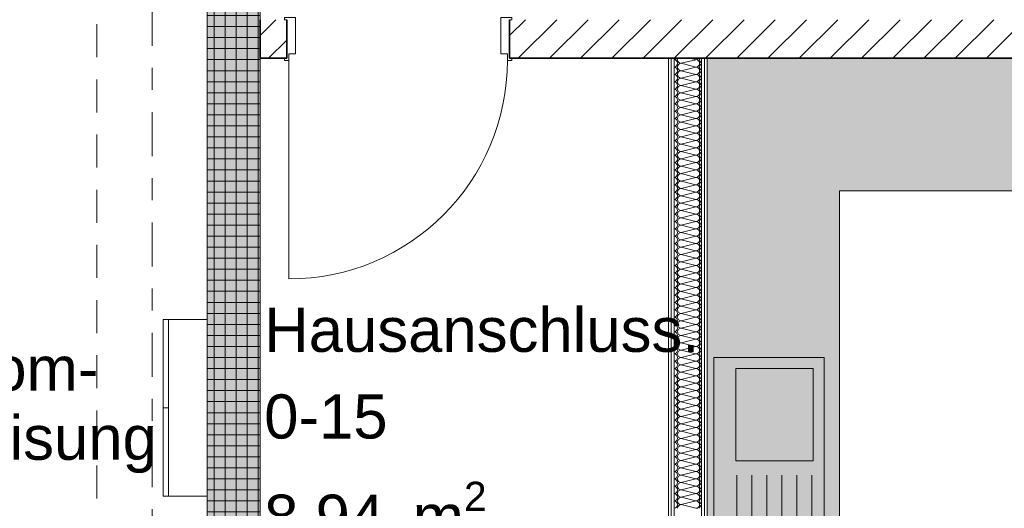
# Model space of a CAD drawing. Header units: metres. Extents: x -167 to 338, y -186 to 508.
# Tile 48 of 113: x 37.15 to 41.61, y 31.3 to 33.51. Entities that reach past the tile are written whole.
import ezdxf
from ezdxf.enums import TextEntityAlignment as Align

# ---------------------------------------------------------------- set-up
doc = ezdxf.new("R2010")
doc.units = ezdxf.units.M
doc.header["$MEASUREMENT"] = 0
doc.linetypes.add('Raster', pattern=[0.4, 0.2, -0.1, 0, -0.1])
doc.linetypes.add('Öffnungslinie Tür Fenster', pattern=[0.23, 0.15, -0.08])
for name, color, linetype in [('10 Wand außen', 7, 'Continuous'), ('10 Wand innen tragend', 7, 'Continuous'), ('20 Decke', 7, 'Continuous'), ('50 Küche', 7, 'Continuous'), ('50 Sanitäreinrichtung', 7, 'Continuous'), ('80 Raum', 7, 'Continuous'), ('90 Achsraster', 7, 'Continuous'), ('94 Genehmigungsplanung Bemaßung', 7, 'Continuous'), ('97 Brandschutz', 7, 'Continuous')]:
    doc.layers.add(name, color=color, linetype=linetype)
doc.styles.add('ERSTELLTER_STIL_1', font='arial.ttf')
doc.styles.add('ERSTELLTER_STIL_2', font='arial.ttf')
doc.dimstyles.new('ERSTELLTER_STIL__1', dxfattribs={"dimtxt": 0.25, "dimasz": 0.19, "dimexe": 0.18, "dimexo": 0.1, "dimgap": 0, "dimtad": 1, "dimtih": 1, "dimtoh": 1, "dimzin": 0, "dimdsep": 46, "dimtxsty": 'ERSTELLTER_STIL_1', "dimblk": 'ARROWHEAD_6', "dimblk1": 'ARROWHEAD_6', "dimblk2": 'ARROWHEAD_6', "dimcen": 0.09, "dimclrd": 7, "dimclre": 7, "dimclrt": 7, "dimazin": 0, "dimtfac": 1, "dimtdec": 4, "dimtmove": 0, "dimatfit": 3, "dimfxl": 1, "dimtolj": 1, "dimtzin": 0, "dimarcsym": 0})
pattern_1 = [(45, (27236.13209, 33357.27905), (-0.07071067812, 0.07071067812), [])]
pattern_2 = [(0, (27236.132094, 33357.27905), (0, 0.075), [0, -0.075])]

# ---------------------------------------------------------------- blocks, each defined once
blk = doc.blocks.new('Hausanschluss._0-15_4_1', base_point=(39.2708, 29.7181))
at = {"layer": '80 Raum', "color": 7, "lineweight": 18, "insert": (38.259, 31.4162), "char_height": 0.2, "attachment_point": 1, "style": 'ERSTELLTER_STIL_1'}
blk.add_mtext('\\A1;{\\pql;\\pt0,0.2;\\fArial|b0|i0|c0|p0;\\W1.000000;8,94\\fArial|b0|i0|c0|p0;\\W1.000000;\\A1{\\H.66x;\\S^  ;}\\fArial|b0|i0|c0|p0;\\W1.000000; m\\fArial|b0|i0|c0|p0;\\W1.000000;\\A1{\\H.66x;\\S2^  ;}}', dxfattribs=at)
at = {"layer": '80 Raum', "color": 7, "lineweight": 18, "style": 'ERSTELLTER_STIL_1'}
for tag, p in [('DUMMY_850', (40.1952, 32.2505)), ('ROOM_NAME', (38.259, 32.2047)), ('DUMMY_851', (38.808, 31.8576)), ('ROOM_NUMBER', (38.259, 31.8119)), ('DUMMY_852', (38.259, 31.4647))]:
    blk.add_attdef(tag, text='', height=0.2, dxfattribs=at).set_placement(p, align=Align.TOP_LEFT)
blk = doc.blocks.new('Zargentür 1-Fl 27_6')
at = {"layer": '10 Wand innen tragend', "color": 7, "linetype": 'Continuous', "lineweight": 18}
for p, q in [((0.495, 0.01), (0.495, 1)), ((-0.495, 0.01), (-0.515, 0.01)), ((-0.515, 0.01), (-0.515, 0)), ((-0.495, -0.02), (-0.495, 0.01)), ((0.495, -0.02), (0.495, 0.01)), ((0.495, 0.01), (0.515, 0.01)), ((0.515, 0.01), (0.515, 0)), ((-0.515, 0), (-0.505, 0)), ((-0.505, 0), (-0.505, -0.175)), ((-0.465, -0.02), (-0.495, -0.02)), ((-0.465, -0.185), (-0.465, -0.02)), ((0.465, -0.185), (0.465, -0.02)), ((0.465, -0.02), (0.495, -0.02)), ((0.515, 0), (0.505, 0)), ((0.505, 0), (0.505, -0.175)), ((-0.505, -0.175), (-0.515, -0.175)), ((-0.515, -0.175), (-0.515, -0.185)), ((0.505, -0.175), (0.515, -0.175)), ((0.515, -0.175), (0.515, -0.185)), ((-0.515, -0.185), (-0.465, -0.185)), ((0.515, -0.185), (0.465, -0.185))]:
    blk.add_line(p, q, dxfattribs=at)
at = {"layer": '10 Wand innen tragend', "color": 7, "linetype": 'Continuous', "lineweight": 13}
for p, q in [((-0.505, 0), (-0.505, -0.175)), ((-0.505, 0), (-0.505, -0.175)), ((0.505, 0), (0.505, -0.175)), ((0.505, 0), (0.505, -0.175))]:
    blk.add_line(p, q, dxfattribs=at)
blk.add_arc((0.495, 0.01), 0.99, 90, 180, dxfattribs=at)
blk = doc.blocks.new('*X133', base_point=(27236.1321, 33357.279))
at = {"layer": '10 Wand außen', "color": 8, "linetype": 'Continuous', "lineweight": 18}
for p, q in [((40.1488, 33.3124), (40.2154, 33.329)), ((40.1909, 33.3352), (40.2154, 33.329)), ((40.1488, 33.3124), (40.2154, 33.2957)), ((40.1488, 33.279), (40.2154, 33.2957)), ((40.1488, 33.279), (40.2154, 33.2624)), ((40.1488, 33.2457), (40.2154, 33.2624)), ((40.1488, 33.2457), (40.2154, 33.229)), ((40.1488, 33.2124), (40.2154, 33.229)), ((40.1488, 33.2124), (40.2154, 33.1957)), ((40.1488, 33.179), (40.2154, 33.1957)), ((40.1488, 33.179), (40.2154, 33.1624)), ((40.1488, 33.1457), (40.2154, 33.1624)), ((40.1488, 33.1457), (40.2154, 33.129)), ((40.1488, 33.1124), (40.2154, 33.129)), ((40.1488, 33.1124), (40.2154, 33.0957)), ((40.1488, 33.079), (40.2154, 33.0957)), ((40.1488, 33.079), (40.2154, 33.0624)), ((40.1488, 33.0457), (40.2154, 33.0624)), ((40.1488, 33.0457), (40.2154, 33.029)), ((40.1488, 33.0124), (40.2154, 33.029)), ((40.1488, 33.0124), (40.2154, 32.9957)), ((40.1488, 32.979), (40.2154, 32.9957)), ((40.1488, 32.979), (40.2154, 32.9624)), ((40.1488, 32.9457), (40.2154, 32.9624)), ((40.1488, 32.9457), (40.2154, 32.929)), ((40.1488, 32.9124), (40.2154, 32.929)), ((40.1488, 32.9124), (40.2154, 32.8957)), ((40.1488, 32.879), (40.2154, 32.8957)), ((40.1488, 32.879), (40.2154, 32.8624)), ((40.1488, 32.8457), (40.2154, 32.8624)), ((40.1488, 32.8457), (40.2154, 32.829)), ((40.1488, 32.8124), (40.2154, 32.829)), ((40.1488, 32.8124), (40.2154, 32.7957)), ((40.1488, 32.779), (40.2154, 32.7957)), ((40.1488, 32.779), (40.2154, 32.7624)), ((40.1488, 32.7457), (40.2154, 32.7624)), ((40.1488, 32.7457), (40.2154, 32.729)), ((40.1488, 32.7124), (40.2154, 32.729)), ((40.1488, 32.7124), (40.2154, 32.6957)), ((40.1488, 32.679), (40.2154, 32.6957)), ((40.1488, 32.679), (40.2154, 32.6624)), ((40.1488, 32.6457), (40.2154, 32.6624)), ((40.1488, 32.6457), (40.2154, 32.629)), ((40.1488, 32.6124), (40.2154, 32.629)), ((40.1488, 32.6124), (40.2154, 32.5957)), ((40.1488, 32.579), (40.2154, 32.5957)), ((40.1488, 32.579), (40.2154, 32.5624)), ((40.1488, 32.5457), (40.2154, 32.5624)), ((40.1488, 32.5457), (40.2154, 32.529)), ((40.1488, 32.5124), (40.2154, 32.529)), ((40.1488, 32.5124), (40.2154, 32.4957)), ((40.1488, 32.479), (40.2154, 32.4957)), ((40.1488, 32.479), (40.2154, 32.4624)), ((40.1488, 32.4457), (40.2154, 32.4624)), ((40.1488, 32.4457), (40.2154, 32.429)), ((40.1488, 32.4124), (40.2154, 32.429)), ((40.1488, 32.4124), (40.2154, 32.3957)), ((40.1488, 32.379), (40.2154, 32.3957)), ((40.1488, 32.379), (40.2154, 32.3624)), ((40.1488, 32.3457), (40.2154, 32.3624)), ((40.1488, 32.3457), (40.2154, 32.329)), ((40.1488, 32.3124), (40.2154, 32.329)), ((40.1488, 32.3124), (40.2154, 32.2957)), ((40.1488, 32.279), (40.2154, 32.2957)), ((40.1488, 32.279), (40.2154, 32.2624)), ((40.1488, 32.2457), (40.2154, 32.2624)), ((40.1488, 32.2457), (40.2154, 32.229)), ((40.1488, 32.2124), (40.2154, 32.229)), ((40.1488, 32.2124), (40.2154, 32.1957)), ((40.1488, 32.179), (40.2154, 32.1957)), ((40.1488, 32.179), (40.2154, 32.1624)), ((40.1488, 32.1457), (40.2154, 32.1624)), ((40.1488, 32.1457), (40.2154, 32.129)), ((40.1488, 32.1124), (40.2154, 32.129)), ((40.1488, 32.1124), (40.2154, 32.0957)), ((40.1488, 32.079), (40.2154, 32.0957)), ((40.1488, 32.079), (40.2154, 32.0624)), ((40.1488, 32.0457), (40.2154, 32.0624)), ((40.1488, 32.0457), (40.2154, 32.029)), ((40.1488, 32.0124), (40.2154, 32.029)), ((40.1488, 32.0124), (40.2154, 31.9957)), ((40.1488, 31.979), (40.2154, 31.9957)), ((40.1488, 31.979), (40.2154, 31.9624)), ((40.1488, 31.9457), (40.2154, 31.9624)), ((40.1488, 31.9457), (40.2154, 31.929)), ((40.1488, 31.9124), (40.2154, 31.929)), ((40.1488, 31.9124), (40.2154, 31.8957)), ((40.1488, 31.879), (40.2154, 31.8957)), ((40.1488, 31.879), (40.2154, 31.8624)), ((40.1488, 31.8457), (40.2154, 31.8624)), ((40.1488, 31.8457), (40.2154, 31.829)), ((40.1488, 31.8124), (40.2154, 31.829)), ((40.1488, 31.8124), (40.2154, 31.7957)), ((40.1488, 31.779), (40.2154, 31.7957)), ((40.1488, 31.779), (40.2154, 31.7624)), ((40.1488, 31.7457), (40.2154, 31.7624)), ((40.1488, 31.7457), (40.2154, 31.729)), ((40.1488, 31.7124), (40.2154, 31.729)), ((40.1488, 31.7124), (40.2154, 31.6957)), ((40.1488, 31.679), (40.2154, 31.6957)), ((40.1488, 31.679), (40.2154, 31.6624)), ((40.1488, 31.6457), (40.2154, 31.6624)), ((40.1488, 31.6457), (40.2154, 31.629)), ((40.1488, 31.6124), (40.2154, 31.629)), ((40.1488, 31.6124), (40.2154, 31.5957)), ((40.1488, 31.579), (40.2154, 31.5957)), ((40.1488, 31.579), (40.2154, 31.5624)), ((40.1488, 31.5457), (40.2154, 31.5624)), ((40.1488, 31.5457), (40.2154, 31.529)), ((40.1488, 31.5124), (40.2154, 31.529)), ((40.1488, 31.5124), (40.2154, 31.4957)), ((40.1488, 31.479), (40.2154, 31.4957)), ((40.1488, 31.479), (40.2154, 31.4624)), ((40.1488, 31.4457), (40.2154, 31.4624)), ((40.1488, 31.4457), (40.2154, 31.429)), ((40.1488, 31.4124), (40.2154, 31.429)), ((40.1488, 31.4124), (40.2154, 31.3957)), ((40.1488, 31.379), (40.2154, 31.3957)), ((40.1488, 31.379), (40.2154, 31.3624)), ((40.1488, 31.3457), (40.2154, 31.3624)), ((40.1488, 31.3457), (40.2154, 31.329)), ((40.1488, 31.3124), (40.2154, 31.329)), ((40.1488, 31.3124), (40.2154, 31.2957))]:
    blk.add_line(p, q, dxfattribs=at)
for centre, start, end in [((40.1154, 33.3457), 272.2679, 320.8098), ((40.1154, 33.3124), 0, 87.7321), ((40.1488, 33.329), 158.4014, 180), ((40.1488, 33.329), 180, 270), ((40.2154, 33.3457), 270, 320.8098), ((40.2154, 33.3124), 0, 90), ((40.2488, 33.329), 158.4014, 180), ((40.2488, 33.329), 180, 242.5853), ((40.1154, 33.3124), 272.2679, 0), ((40.1154, 33.279), 0, 87.7321), ((40.1488, 33.2957), 90, 180), ((40.1488, 33.2957), 180, 270), ((40.2154, 33.3124), 270, 0), ((40.2154, 33.279), 0, 90), ((40.2488, 33.2957), 117.4147, 180), ((40.2488, 33.2957), 180, 242.5853), ((40.1154, 33.279), 272.2679, 0), ((40.1154, 33.2457), 0, 87.7321), ((40.1154, 33.2457), 272.2679, 0), ((40.1488, 33.2624), 90, 180), ((40.1488, 33.2624), 180, 270), ((40.1488, 33.229), 90, 180), ((40.2154, 33.279), 270, 0), ((40.2154, 33.2457), 0, 90), ((40.2154, 33.2457), 270, 0), ((40.2488, 33.2624), 117.4147, 180), ((40.2488, 33.2624), 180, 242.5853), ((40.2488, 33.229), 117.4147, 180), ((40.1154, 33.2124), 0, 87.7321), ((40.1154, 33.2124), 272.2679, 0), ((40.1154, 33.179), 0, 87.7321), ((40.1488, 33.229), 180, 270), ((40.1488, 33.1957), 90, 180), ((40.1488, 33.1957), 180, 270), ((40.2154, 33.2124), 0, 90), ((40.2154, 33.2124), 270, 0), ((40.2154, 33.179), 0, 90), ((40.2488, 33.229), 180, 242.5853), ((40.2488, 33.1957), 117.4147, 180), ((40.2488, 33.1957), 180, 242.5853), ((40.1154, 33.179), 272.2679, 0), ((40.1154, 33.1457), 0, 87.7321), ((40.1488, 33.1624), 90, 180), ((40.1488, 33.1624), 180, 270), ((40.2154, 33.179), 270, 0), ((40.2154, 33.1457), 0, 90), ((40.2488, 33.1624), 117.4147, 180), ((40.2488, 33.1624), 180, 242.5853), ((40.1154, 33.1457), 272.2679, 0), ((40.1154, 33.1124), 0, 87.7321), ((40.1154, 33.1124), 272.2679, 0), ((40.1488, 33.129), 90, 180), ((40.1488, 33.129), 180, 270), ((40.1488, 33.0957), 90, 180), ((40.2154, 33.1457), 270, 0), ((40.2154, 33.1124), 0, 90), ((40.2154, 33.1124), 270, 0), ((40.2488, 33.129), 117.4147, 180), ((40.2488, 33.129), 180, 242.5853), ((40.2488, 33.0957), 117.4147, 180), ((40.1154, 33.079), 0, 87.7321), ((40.1154, 33.079), 272.2679, 0), ((40.1154, 33.0457), 0, 87.7321), ((40.1488, 33.0957), 180, 270), ((40.1488, 33.0624), 90, 180), ((40.1488, 33.0624), 180, 270), ((40.2154, 33.079), 0, 90), ((40.2154, 33.079), 270, 0), ((40.2154, 33.0457), 0, 90), ((40.2488, 33.0957), 180, 242.5853), ((40.2488, 33.0624), 117.4147, 180), ((40.2488, 33.0624), 180, 242.5853), ((40.1154, 33.0457), 272.2679, 0), ((40.1154, 33.0124), 0, 87.7321), ((40.1488, 33.029), 90, 180), ((40.1488, 33.029), 180, 270), ((40.2154, 33.0457), 270, 0), ((40.2154, 33.0124), 0, 90), ((40.2488, 33.029), 117.4147, 180), ((40.2488, 33.029), 180, 242.5853), ((40.1154, 33.0124), 272.2679, 0), ((40.1154, 32.979), 0, 87.7321), ((40.1154, 32.979), 272.2679, 0), ((40.1488, 32.9957), 90, 180), ((40.1488, 32.9957), 180, 270), ((40.1488, 32.9624), 90, 180), ((40.2154, 33.0124), 270, 0), ((40.2154, 32.979), 0, 90), ((40.2154, 32.979), 270, 0), ((40.2488, 32.9957), 117.4147, 180), ((40.2488, 32.9957), 180, 242.5853), ((40.2488, 32.9624), 117.4147, 180), ((40.1154, 32.9457), 0, 87.7321), ((40.1154, 32.9457), 272.2679, 0), ((40.1154, 32.9124), 0, 87.7321), ((40.1488, 32.9624), 180, 270), ((40.1488, 32.929), 90, 180), ((40.1488, 32.929), 180, 270), ((40.2154, 32.9457), 0, 90), ((40.2154, 32.9457), 270, 0), ((40.2154, 32.9124), 0, 90), ((40.2488, 32.9624), 180, 242.5853), ((40.2488, 32.929), 117.4147, 180), ((40.2488, 32.929), 180, 242.5853), ((40.1154, 32.9124), 272.2679, 0), ((40.1154, 32.879), 0, 87.7321), ((40.1488, 32.8957), 90, 180), ((40.1488, 32.8957), 180, 270), ((40.2154, 32.9124), 270, 0), ((40.2154, 32.879), 0, 90), ((40.2488, 32.8957), 117.4147, 180), ((40.2488, 32.8957), 180, 242.5853), ((40.1154, 32.879), 272.2679, 0), ((40.1154, 32.8457), 0, 87.7321), ((40.1154, 32.8457), 272.2679, 0), ((40.1488, 32.8624), 90, 180), ((40.1488, 32.8624), 180, 270), ((40.1488, 32.829), 90, 180), ((40.2154, 32.879), 270, 0), ((40.2154, 32.8457), 0, 90), ((40.2154, 32.8457), 270, 0), ((40.2488, 32.8624), 117.4147, 180), ((40.2488, 32.8624), 180, 242.5853), ((40.2488, 32.829), 117.4147, 180), ((40.1154, 32.8124), 0, 87.7321), ((40.1154, 32.8124), 272.2679, 0), ((40.1154, 32.779), 0, 87.7321), ((40.1488, 32.829), 180, 270), ((40.1488, 32.7957), 90, 180), ((40.1488, 32.7957), 180, 270), ((40.2154, 32.8124), 0, 90), ((40.2154, 32.8124), 270, 0), ((40.2154, 32.779), 0, 90), ((40.2488, 32.829), 180, 242.5853), ((40.2488, 32.7957), 117.4147, 180), ((40.2488, 32.7957), 180, 242.5853), ((40.1154, 32.779), 272.2679, 0), ((40.1154, 32.7457), 0, 87.7321), ((40.1488, 32.7624), 90, 180), ((40.1488, 32.7624), 180, 270), ((40.2154, 32.779), 270, 0), ((40.2154, 32.7457), 0, 90), ((40.2488, 32.7624), 117.4147, 180), ((40.2488, 32.7624), 180, 242.5853), ((40.1154, 32.7457), 272.2679, 0), ((40.1154, 32.7124), 0, 87.7321), ((40.1154, 32.7124), 272.2679, 0), ((40.1488, 32.729), 90, 180), ((40.1488, 32.729), 180, 270), ((40.1488, 32.6957), 90, 180), ((40.2154, 32.7457), 270, 0), ((40.2154, 32.7124), 0, 90), ((40.2154, 32.7124), 270, 0), ((40.2488, 32.729), 117.4147, 180), ((40.2488, 32.729), 180, 242.5853), ((40.2488, 32.6957), 117.4147, 180), ((40.1154, 32.679), 0, 87.7321), ((40.1154, 32.679), 272.2679, 0), ((40.1154, 32.6457), 0, 87.7321), ((40.1488, 32.6957), 180, 270), ((40.1488, 32.6624), 90, 180), ((40.1488, 32.6624), 180, 270), ((40.2154, 32.679), 0, 90), ((40.2154, 32.679), 270, 0), ((40.2154, 32.6457), 0, 90), ((40.2488, 32.6957), 180, 242.5853), ((40.2488, 32.6624), 117.4147, 180), ((40.2488, 32.6624), 180, 242.5853), ((40.1154, 32.6457), 272.2679, 0), ((40.1154, 32.6124), 0, 87.7321), ((40.1488, 32.629), 90, 180), ((40.1488, 32.629), 180, 270), ((40.2154, 32.6457), 270, 0), ((40.2154, 32.6124), 0, 90), ((40.2488, 32.629), 117.4147, 180), ((40.2488, 32.629), 180, 242.5853), ((40.1154, 32.6124), 272.2679, 0), ((40.1154, 32.579), 0, 87.7321), ((40.1154, 32.579), 272.2679, 0), ((40.1488, 32.5957), 90, 180), ((40.1488, 32.5957), 180, 270), ((40.1488, 32.5624), 90, 180), ((40.2154, 32.6124), 270, 0), ((40.2154, 32.579), 0, 90), ((40.2154, 32.579), 270, 0), ((40.2488, 32.5957), 117.4147, 180), ((40.2488, 32.5957), 180, 242.5853), ((40.2488, 32.5624), 117.4147, 180), ((40.1154, 32.5457), 0, 87.7321), ((40.1154, 32.5457), 272.2679, 0), ((40.1154, 32.5124), 0, 87.7321), ((40.1488, 32.5624), 180, 270), ((40.1488, 32.529), 90, 180), ((40.1488, 32.529), 180, 270), ((40.2154, 32.5457), 0, 90), ((40.2154, 32.5457), 270, 0), ((40.2154, 32.5124), 0, 90), ((40.2488, 32.5624), 180, 242.5853), ((40.2488, 32.529), 117.4147, 180), ((40.2488, 32.529), 180, 242.5853), ((40.1154, 32.5124), 272.2679, 0), ((40.1154, 32.479), 0, 87.7321), ((40.1488, 32.4957), 90, 180), ((40.1488, 32.4957), 180, 270), ((40.2154, 32.5124), 270, 0), ((40.2154, 32.479), 0, 90), ((40.2488, 32.4957), 117.4147, 180), ((40.2488, 32.4957), 180, 242.5853), ((40.1154, 32.479), 272.2679, 0), ((40.1154, 32.4457), 0, 87.7321), ((40.1154, 32.4457), 272.2679, 0), ((40.1488, 32.4624), 90, 180), ((40.1488, 32.4624), 180, 270), ((40.1488, 32.429), 90, 180), ((40.2154, 32.479), 270, 0), ((40.2154, 32.4457), 0, 90), ((40.2154, 32.4457), 270, 0), ((40.2488, 32.4624), 117.4147, 180), ((40.2488, 32.4624), 180, 242.5853), ((40.2488, 32.429), 117.4147, 180), ((40.1154, 32.4124), 0, 87.7321), ((40.1154, 32.4124), 272.2679, 0), ((40.1154, 32.379), 0, 87.7321), ((40.1488, 32.429), 180, 270), ((40.1488, 32.3957), 90, 180), ((40.1488, 32.3957), 180, 270), ((40.2154, 32.4124), 0, 90), ((40.2154, 32.4124), 270, 0), ((40.2154, 32.379), 0, 90), ((40.2488, 32.429), 180, 242.5853), ((40.2488, 32.3957), 117.4147, 180), ((40.2488, 32.3957), 180, 242.5853), ((40.1154, 32.379), 272.2679, 0), ((40.1154, 32.3457), 0, 87.7321), ((40.1488, 32.3624), 90, 180), ((40.1488, 32.3624), 180, 270), ((40.2154, 32.379), 270, 0), ((40.2154, 32.3457), 0, 90), ((40.2488, 32.3624), 117.4147, 180), ((40.2488, 32.3624), 180, 242.5853), ((40.1154, 32.3457), 272.2679, 0), ((40.1154, 32.3124), 0, 87.7321), ((40.1154, 32.3124), 272.2679, 0), ((40.1488, 32.329), 90, 180), ((40.1488, 32.329), 180, 270), ((40.1488, 32.2957), 90, 180), ((40.2154, 32.3457), 270, 0), ((40.2154, 32.3124), 0, 90), ((40.2154, 32.3124), 270, 0), ((40.2488, 32.329), 117.4147, 180), ((40.2488, 32.329), 180, 242.5853), ((40.2488, 32.2957), 117.4147, 180), ((40.1154, 32.279), 0, 87.7321), ((40.1154, 32.279), 272.2679, 0), ((40.1154, 32.2457), 0, 87.7321), ((40.1488, 32.2957), 180, 270), ((40.1488, 32.2624), 90, 180), ((40.1488, 32.2624), 180, 270), ((40.2154, 32.279), 0, 90), ((40.2154, 32.279), 270, 0), ((40.2154, 32.2457), 0, 90), ((40.2488, 32.2957), 180, 242.5853), ((40.2488, 32.2624), 117.4147, 180), ((40.2488, 32.2624), 180, 242.5853), ((40.1154, 32.2457), 272.2679, 0), ((40.1154, 32.2124), 0, 87.7321), ((40.1154, 32.2124), 272.2679, 0), ((40.1488, 32.229), 90, 180), ((40.1488, 32.229), 180, 270), ((40.1488, 32.1957), 90, 180), ((40.2154, 32.2457), 270, 0), ((40.2154, 32.2124), 0, 90), ((40.2154, 32.2124), 270, 0), ((40.2488, 32.229), 117.4147, 180), ((40.2488, 32.229), 180, 242.5853), ((40.1154, 32.179), 0, 87.7321), ((40.1154, 32.179), 272.2679, 0), ((40.1488, 32.1957), 180, 270), ((40.1488, 32.1624), 90, 180), ((40.2154, 32.179), 0, 90), ((40.2154, 32.179), 270, 0), ((40.2488, 32.1957), 117.4147, 180), ((40.2488, 32.1957), 180, 242.5853), ((40.2488, 32.1624), 117.4147, 180), ((40.1154, 32.1457), 0, 87.7321), ((40.1154, 32.1457), 272.2679, 0), ((40.1154, 32.1124), 0, 87.7321), ((40.1488, 32.1624), 180, 270), ((40.1488, 32.129), 90, 180), ((40.1488, 32.129), 180, 270), ((40.2154, 32.1457), 0, 90), ((40.2154, 32.1457), 270, 0), ((40.2154, 32.1124), 0, 90), ((40.2488, 32.1624), 180, 242.5853), ((40.2488, 32.129), 117.4147, 180), ((40.2488, 32.129), 180, 242.5853), ((40.1154, 32.1124), 272.2679, 0), ((40.1154, 32.079), 0, 87.7321), ((40.1154, 32.079), 272.2679, 0), ((40.1488, 32.0957), 90, 180), ((40.1488, 32.0957), 180, 270), ((40.1488, 32.0624), 90, 180), ((40.2154, 32.1124), 270, 0), ((40.2154, 32.079), 0, 90), ((40.2154, 32.079), 270, 0), ((40.2488, 32.0957), 117.4147, 180), ((40.2488, 32.0957), 180, 242.5853), ((40.1154, 32.0457), 0, 87.7321), ((40.1154, 32.0457), 272.2679, 0), ((40.1488, 32.0624), 180, 270), ((40.1488, 32.029), 90, 180), ((40.2154, 32.0457), 0, 90), ((40.2154, 32.0457), 270, 0), ((40.2488, 32.0624), 117.4147, 180), ((40.2488, 32.0624), 180, 242.5853), ((40.2488, 32.029), 117.4147, 180), ((40.1154, 32.0124), 0, 87.7321), ((40.1154, 32.0124), 272.2679, 0), ((40.1154, 31.979), 0, 87.7321), ((40.1488, 32.029), 180, 270), ((40.1488, 31.9957), 90, 180), ((40.1488, 31.9957), 180, 270), ((40.2154, 32.0124), 0, 90), ((40.2154, 32.0124), 270, 0), ((40.2154, 31.979), 0, 90), ((40.2488, 32.029), 180, 242.5853), ((40.2488, 31.9957), 117.4147, 180), ((40.2488, 31.9957), 180, 242.5853), ((40.1154, 31.979), 272.2679, 0), ((40.1154, 31.9457), 0, 87.7321), ((40.1154, 31.9457), 272.2679, 0), ((40.1488, 31.9624), 90, 180), ((40.1488, 31.9624), 180, 270), ((40.1488, 31.929), 90, 180), ((40.2154, 31.979), 270, 0), ((40.2154, 31.9457), 0, 90), ((40.2154, 31.9457), 270, 0), ((40.2488, 31.9624), 117.4147, 180), ((40.2488, 31.9624), 180, 242.5853), ((40.1154, 31.9124), 0, 87.7321), ((40.1154, 31.9124), 272.2679, 0), ((40.1488, 31.929), 180, 270), ((40.1488, 31.8957), 90, 180), ((40.2154, 31.9124), 0, 90), ((40.2154, 31.9124), 270, 0), ((40.2488, 31.929), 117.4147, 180), ((40.2488, 31.929), 180, 242.5853), ((40.2488, 31.8957), 117.4147, 180), ((40.1154, 31.879), 0, 87.7321), ((40.1154, 31.879), 272.2679, 0), ((40.1154, 31.8457), 0, 87.7321), ((40.1488, 31.8957), 180, 270), ((40.1488, 31.8624), 90, 180), ((40.1488, 31.8624), 180, 270), ((40.2154, 31.879), 0, 90), ((40.2154, 31.879), 270, 0), ((40.2154, 31.8457), 0, 90), ((40.2488, 31.8957), 180, 242.5853), ((40.2488, 31.8624), 117.4147, 180), ((40.2488, 31.8624), 180, 242.5853), ((40.1154, 31.8457), 272.2679, 0), ((40.1154, 31.8124), 0, 87.7321), ((40.1154, 31.8124), 272.2679, 0), ((40.1488, 31.829), 90, 180), ((40.1488, 31.829), 180, 270), ((40.1488, 31.7957), 90, 180), ((40.2154, 31.8457), 270, 0), ((40.2154, 31.8124), 0, 90), ((40.2154, 31.8124), 270, 0), ((40.2488, 31.829), 117.4147, 180), ((40.2488, 31.829), 180, 242.5853), ((40.2488, 31.7957), 117.4147, 180), ((40.1154, 31.779), 0, 87.7321), ((40.1154, 31.779), 272.2679, 0), ((40.1488, 31.7957), 180, 270), ((40.1488, 31.7624), 90, 180), ((40.2154, 31.779), 0, 90), ((40.2154, 31.779), 270, 0), ((40.2488, 31.7957), 180, 242.5853), ((40.2488, 31.7624), 117.4147, 180), ((40.1154, 31.7457), 0, 87.7321), ((40.1154, 31.7457), 272.2679, 0), ((40.1154, 31.7124), 0, 87.7321), ((40.1488, 31.7624), 180, 270), ((40.1488, 31.729), 90, 180), ((40.1488, 31.729), 180, 270), ((40.2154, 31.7457), 0, 90), ((40.2154, 31.7457), 270, 0), ((40.2154, 31.7124), 0, 90), ((40.2488, 31.7624), 180, 242.5853), ((40.2488, 31.729), 117.4147, 180), ((40.2488, 31.729), 180, 242.5853), ((40.1154, 31.7124), 272.2679, 0), ((40.1154, 31.679), 0, 87.7321), ((40.1154, 31.679), 272.2679, 0), ((40.1488, 31.6957), 90, 180), ((40.1488, 31.6957), 180, 270), ((40.1488, 31.6624), 90, 180), ((40.2154, 31.7124), 270, 0), ((40.2154, 31.679), 0, 90), ((40.2154, 31.679), 270, 0), ((40.2488, 31.6957), 117.4147, 180), ((40.2488, 31.6957), 180, 242.5853), ((40.2488, 31.6624), 117.4147, 180), ((40.1154, 31.6457), 0, 87.7321), ((40.1154, 31.6457), 272.2679, 0), ((40.1488, 31.6624), 180, 270), ((40.1488, 31.629), 90, 180), ((40.2154, 31.6457), 0, 90), ((40.2154, 31.6457), 270, 0), ((40.2488, 31.6624), 180, 242.5853), ((40.2488, 31.629), 117.4147, 180), ((40.1154, 31.6124), 0, 87.7321), ((40.1154, 31.6124), 272.2679, 0), ((40.1154, 31.579), 0, 87.7321), ((40.1488, 31.629), 180, 270), ((40.1488, 31.5957), 90, 180), ((40.1488, 31.5957), 180, 270), ((40.2154, 31.6124), 0, 90), ((40.2154, 31.6124), 270, 0), ((40.2154, 31.579), 0, 90), ((40.2488, 31.629), 180, 242.5853), ((40.2488, 31.5957), 117.4147, 180), ((40.2488, 31.5957), 180, 242.5853), ((40.1154, 31.579), 272.2679, 0), ((40.1154, 31.5457), 0, 87.7321), ((40.1154, 31.5457), 272.2679, 0), ((40.1488, 31.5624), 90, 180), ((40.1488, 31.5624), 180, 270), ((40.1488, 31.529), 90, 180), ((40.2154, 31.579), 270, 0), ((40.2154, 31.5457), 0, 90), ((40.2154, 31.5457), 270, 0), ((40.2488, 31.5624), 117.4147, 180), ((40.2488, 31.5624), 180, 242.5853), ((40.2488, 31.529), 117.4147, 180), ((40.1154, 31.5124), 0, 87.7321), ((40.1154, 31.5124), 272.2679, 0), ((40.1488, 31.529), 180, 270), ((40.1488, 31.4957), 90, 180), ((40.2154, 31.5124), 0, 90), ((40.2154, 31.5124), 270, 0), ((40.2488, 31.529), 180, 242.5853), ((40.2488, 31.4957), 117.4147, 180), ((40.1154, 31.479), 0, 87.7321), ((40.1154, 31.479), 272.2679, 0), ((40.1154, 31.4457), 0, 87.7321), ((40.1488, 31.4957), 180, 270), ((40.1488, 31.4624), 90, 180), ((40.1488, 31.4624), 180, 270), ((40.2154, 31.479), 0, 90), ((40.2154, 31.479), 270, 0), ((40.2154, 31.4457), 0, 90), ((40.2488, 31.4957), 180, 242.5853), ((40.2488, 31.4624), 117.4147, 180), ((40.2488, 31.4624), 180, 242.5853), ((40.1154, 31.4457), 272.2679, 0), ((40.1154, 31.4124), 0, 87.7321), ((40.1154, 31.4124), 272.2679, 0), ((40.1488, 31.429), 90, 180), ((40.1488, 31.429), 180, 270), ((40.1488, 31.3957), 90, 180), ((40.2154, 31.4457), 270, 0), ((40.2154, 31.4124), 0, 90), ((40.2154, 31.4124), 270, 0), ((40.2488, 31.429), 117.4147, 180), ((40.2488, 31.429), 180, 242.5853), ((40.2488, 31.3957), 117.4147, 180), ((40.1154, 31.379), 0, 87.7321), ((40.1154, 31.379), 272.2679, 0), ((40.1488, 31.3957), 180, 270), ((40.1488, 31.3624), 90, 180), ((40.2154, 31.379), 0, 90), ((40.2154, 31.379), 270, 0), ((40.2488, 31.3957), 180, 242.5853), ((40.2488, 31.3624), 117.4147, 180), ((40.1154, 31.3457), 0, 87.7321), ((40.1154, 31.3457), 272.2679, 0), ((40.1154, 31.3124), 0, 87.7321), ((40.1488, 31.3624), 180, 270), ((40.1488, 31.329), 90, 180), ((40.1488, 31.329), 180, 270), ((40.2154, 31.3457), 0, 90), ((40.2154, 31.3457), 270, 0), ((40.2154, 31.3124), 0, 90), ((40.2488, 31.3624), 180, 242.5853), ((40.2488, 31.329), 117.4147, 180), ((40.2488, 31.329), 180, 242.5853), ((40.1154, 31.3124), 272.2679, 0), ((40.1488, 31.2957), 90, 180), ((40.2154, 31.3124), 270, 0), ((40.2488, 31.2957), 117.4147, 180)]:
    blk.add_arc(centre, 0.0167, start, end, dxfattribs=at)
blk = doc.blocks.new('Standard-Rastermarker_137')
at = {"layer": '90 Achsraster', "color": 14, "linetype": 'Raster', "lineweight": 18, "true_color": 0xa80000}
blk.add_line((1, 0), (24.7309, 0), dxfattribs=at)
at = {"layer": '90 Achsraster', "color": 14, "lineweight": 18, "true_color": 0xa80000, "style": 'ERSTELLTER_STIL_2'}
for tag, p in [('AC_MarkerText_1_0', (-0.5686, -0.0686)), ('AC_MarkerText_1_1', (25.8623, -0.0686))]:
    blk.add_attdef(tag, text='', height=0.3, rotation=90, dxfattribs=at).set_placement(p, align=Align.TOP_CENTER)
blk = doc.blocks.new('Konzeptküche 27')
at = {"layer": '50 Küche', "linetype": 'Continuous', "lineweight": 0, "true_color": 0xffffff}
for points in [[(0.6114, 0), (5.4469, 0), (5.4469, 3.7634), (4.8469, 3.7634), (4.8469, 0.6), (0.6114, 0.6)], [(4.8469, 3.7634), (4.8469, 3.1479), (5.4469, 3.1479), (5.4469, 3.7634)], [(4.8469, 3.1504), (4.8469, 2.5349), (5.4469, 2.5349), (5.4469, 3.1504)], [(4.8469, 2.5343), (4.8469, 1.9188), (5.4469, 1.9188), (5.4469, 2.5343)], [(2.0673, 0.6), (1.4673, 0.6), (1.4673, 0), (2.0673, 0)], [(2.0673, 0.55), (1.4673, 0.55), (1.4673, 0.05), (2.0673, 0.05)], [(4.0908, 0.53), (3.1248, 0.53), (3.1248, 0.03), (4.0908, 0.03)]]:
    blk.add_hatch(color=7, dxfattribs=at).paths.add_polyline_path(points)
at = {"layer": '50 Küche', "color": 7, "linetype": 'Continuous', "lineweight": 13}
for p, q in [((5.0762, 3.5264), (5.2176, 3.385)), ((5.0762, 3.385), (5.2176, 3.5264)), ((5.1469, 3.5557), (5.1469, 3.3557)), ((5.0469, 3.4557), (5.2469, 3.4557)), ((5.0762, 2.9133), (5.2176, 2.7719)), ((5.0762, 2.7719), (5.2176, 2.9133)), ((5.1469, 2.9426), (5.1469, 2.7426)), ((5.0469, 2.8426), (5.2469, 2.8426)), ((5.1469, 2.3266), (5.1469, 2.1266)), ((5.0762, 2.2973), (5.2176, 2.1559)), ((5.0762, 2.1559), (5.2176, 2.2973)), ((5.0469, 2.2266), (5.2469, 2.2266)), ((2.0673, 0.48), (1.4673, 0.48)), ((3.5578, 0.475), (3.1748, 0.475)), ((4.0408, 0.48), (3.6228, 0.48)), ((3.6228, 0.48), (3.6228, 0.13)), ((4.0408, 0.13), (4.0408, 0.48)), ((3.5578, 0.407), (3.1748, 0.407)), ((3.5578, 0.339), (3.1748, 0.339)), ((3.5578, 0.271), (3.1748, 0.271)), ((3.5578, 0.203), (3.1748, 0.203)), ((3.5578, 0.135), (3.1748, 0.135)), ((3.6228, 0.13), (4.0408, 0.13))]:
    blk.add_line(p, q, dxfattribs=at)
at = {"layer": '50 Küche', "color": 7, "linetype": 'Continuous', "lineweight": 13, "flags": 128}
for points in [[(0.6114, 0), (5.4469, 0), (5.4469, 3.7634), (4.8469, 3.7634), (4.8469, 0.6), (0.6114, 0.6)], [(4.8469, 3.7634), (4.8469, 3.1479), (5.4469, 3.1479), (5.4469, 3.7634)], [(4.8469, 3.1504), (4.8469, 2.5349), (5.4469, 2.5349), (5.4469, 3.1504)], [(4.8469, 2.5343), (4.8469, 1.9188), (5.4469, 1.9188), (5.4469, 2.5343)], [(2.0673, 0.6), (1.4673, 0.6), (1.4673, 0), (2.0673, 0)], [(2.0673, 0.55), (1.4673, 0.55), (1.4673, 0.05), (2.0673, 0.05)], [(4.0908, 0.53), (3.1248, 0.53), (3.1248, 0.03), (4.0908, 0.03)]]:
    blk.add_lwpolyline(points, close=True, dxfattribs=at)
at = {"layer": '50 Küche', "color": 7, "linetype": 'Continuous', "lineweight": 13}
for centre, radius in [((1.8981, 0.4), 0.105), ((1.5963, 0.415), 0.0725), ((1.6173, 0.182), 0.09), ((1.7673, 0.24), 0.05), ((1.9323, 0.1625), 0.0725)]:
    blk.add_circle(centre, radius, dxfattribs=at)
blk = doc.blocks.new('Büroschrank 27_3')
at = {"layer": '50 Sanitäreinrichtung', "color": 7, "linetype": 'Continuous', "lineweight": 13}
for p, q in [((0, 0.025), (0.8, 0.025)), ((0, 0), (0, 0.025)), ((0.4, 0), (0.4, 0.025))]:
    blk.add_line(p, q, dxfattribs=at)
at = {"layer": '50 Sanitäreinrichtung', "color": 7, "linetype": 'Continuous', "lineweight": 13, "flags": 128}
blk.add_lwpolyline([(0, 0), (0.8, 0), (0.8, 0.2), (0, 0.2)], close=True, dxfattribs=at)
blk = doc.blocks.new('*D500', base_point=(27236.1321, 33357.279))
at = {"layer": '94 Genehmigungsplanung Bemaßung', "color": 7, "linetype": 'Continuous', "lineweight": 13}
for p, q in [((17.6611, 26.1165), (17.6611, 26.4915)), ((38.0011, 26.1165), (38.0011, 26.4915)), ((17.7611, 26.404), (17.5611, 26.204)), ((38.1011, 26.404), (37.9011, 26.204)), ((17.6611, 26.304), (38.0011, 26.304))]:
    blk.add_line(p, q, dxfattribs=at)
at = {"layer": '94 Genehmigungsplanung Bemaßung', "color": 7, "lineweight": 13, "char_height": 0.25, "attachment_point": 7, "style": 'ERSTELLTER_STIL_1'}
for s, insert in [('\\A1;{\\pql;\\fArial|b0|i0|c0|p0;\\W1.000000;20,34}', (27.2114, 26.354)), ('\\A1;{\\pql;\\fArial|b0|i0|c0|p0;\\W1.000000;24}', (37.5197, 26.354))]:
    blk.add_mtext(s, dxfattribs=dict(at, insert=insert))
blk = doc.blocks.new('ARROWHEAD_6')
at = {"color": 0, "linetype": 'Continuous', "lineweight": 0}
for p, q in [((-0.5, -0.5), (0.5, 0.5)), ((0, 0), (-1, 0))]:
    blk.add_line(p, q, dxfattribs=at)
blk = doc.blocks.new('*D501', base_point=(27236.1321, 33357.279))
at = {"layer": '94 Genehmigungsplanung Bemaßung', "color": 7, "linetype": 'Continuous', "lineweight": 13}
for p, q in [((38.0011, 26.1165), (38.0011, 26.4915)), ((38.2411, 26.1165), (38.2411, 26.4915)), ((38.1011, 26.404), (37.9011, 26.204)), ((38.3411, 26.404), (38.1411, 26.204)), ((38.0011, 26.304), (38.2411, 26.304))]:
    blk.add_line(p, q, dxfattribs=at)
blk = doc.blocks.new('*D502', base_point=(27236.1321, 33357.279))
at = {"layer": '94 Genehmigungsplanung Bemaßung', "color": 7, "linetype": 'Continuous', "lineweight": 13}
for p, q in [((38.2411, 26.1165), (38.2411, 26.4915)), ((40.0911, 26.1165), (40.0911, 26.4915)), ((38.3411, 26.404), (38.1411, 26.204)), ((40.1911, 26.404), (39.9911, 26.204)), ((38.2411, 26.304), (40.0911, 26.304))]:
    blk.add_line(p, q, dxfattribs=at)
at = {"layer": '94 Genehmigungsplanung Bemaßung', "color": 7, "lineweight": 13, "char_height": 0.25, "attachment_point": 7, "style": 'ERSTELLTER_STIL_1'}
for s, insert in [('\\A1;{\\pql;\\fArial|b0|i0|c0|p0;\\W1.000000;17\\fArial|b0|i0|c0|p0;\\W1.000000;\\A1{\\H.66x;\\S5^  ;}}', (39.4839, 26.3399)), ('\\A1;{\\pql;\\fArial|b0|i0|c0|p0;\\W1.000000;1,85}', (38.5788, 26.354))]:
    blk.add_mtext(s, dxfattribs=dict(at, insert=insert))

msp = doc.modelspace()

# ---------------------------------------------------------------- hatches: boundary and pattern name
at = {"layer": '10 Wand außen', "linetype": 'Continuous', "lineweight": 13, "true_color": 0x000100}
h = msp.add_hatch(dxfattribs=at)
h.set_pattern_fill('Gipskarton_0001', color=98, style=0, pattern_type=2)
h.set_pattern_definition(pattern_2)
h.paths.add_polyline_path([(40.0911, 33.3352), (40.0911, 28.4997), (40.1036, 28.4997), (40.1036, 33.3352)])
h = msp.add_hatch(dxfattribs=at)
h.set_pattern_fill('Gipskarton_0001', color=98, style=0, pattern_type=2)
h.set_pattern_definition(pattern_2)
h.paths.add_polyline_path([(40.1036, 33.3352), (40.1036, 28.4997), (40.1161, 28.4997), (40.1161, 33.3352)])
h = msp.add_hatch(dxfattribs=at)
h.set_pattern_fill('Gipskarton_0001', color=98, style=0, pattern_type=2)
h.set_pattern_definition(pattern_2)
h.paths.add_polyline_path([(40.2536, 28.4997), (40.2536, 33.3352), (40.2411, 33.3352), (40.2411, 28.4997)])
h = msp.add_hatch(dxfattribs=at)
h.set_pattern_fill('Gipskarton_0001', color=98, style=0, pattern_type=2)
h.set_pattern_definition(pattern_2)
h.paths.add_polyline_path([(40.2661, 28.4997), (40.2661, 33.3352), (40.2536, 33.3352), (40.2536, 28.4997)])
at = {"layer": '10 Wand innen tragend', "linetype": 'Continuous', "lineweight": 18}
h = msp.add_hatch(dxfattribs=at)
h.set_pattern_fill('Beton__Fertigteil_Stütze_B9', color=8, style=0, pattern_type=2)
h.set_pattern_definition([(0, (27236.132094, 33357.27905), (0, 0.05), []), (90, (27236.132094, 33357.27905), (-0.05, 0), [])])
h.paths.add_polyline_path([(38.2411, 34.8852), (38.0011, 34.8852), (38.0011, 29.9716), (38.2411, 29.9716)])
at = {"layer": '10 Wand innen tragend', "linetype": 'Continuous', "lineweight": 13, "true_color": 0x000100}
h = msp.add_hatch(dxfattribs=at)
h.set_pattern_fill('MW_Hochlochziegel_0001', color=98, style=0, pattern_type=2)
h.set_pattern_definition(pattern_1)
h.paths.add_polyline_path([(38.2411, 33.5102), (38.2411, 33.3352), (38.3611, 33.3352), (38.3611, 33.5102)])
h = msp.add_hatch(dxfattribs=at)
h.set_pattern_fill('MW_Hochlochziegel_0001', color=98, style=0, pattern_type=2)
h.set_pattern_definition(pattern_1)
h.paths.add_polyline_path([(39.3711, 33.5102), (39.3711, 33.3352), (44.183, 33.3352), (44.183, 33.5102)])
at = {"layer": '97 Brandschutz', "linetype": 'Continuous', "lineweight": 0, "true_color": 0x7a0000}
msp.add_hatch(color=16, dxfattribs=at).paths.add_polyline_path([(38.0011, 34.8852), (38.2411, 34.8852), (38.2411, 28.4997), (38.0011, 28.4997)])

# ---------------------------------------------------------------- linework, layer by layer
at = {"layer": '10 Wand außen', "color": 7, "linetype": 'Continuous', "lineweight": 13}
for p, q in [((40.1036, 33.3352), (40.1036, 28.4997)), ((40.1161, 33.3352), (40.1161, 28.4997)), ((40.2411, 28.4997), (40.2411, 33.3352)), ((40.2536, 28.4997), (40.2536, 33.3352))]:
    msp.add_line(p, q, dxfattribs=at)
at = {"layer": '10 Wand außen', "color": 7, "linetype": 'Continuous', "lineweight": 13, "flags": 128}
for points in [[(40.0911, 33.3352), (40.0911, 28.4997)], [(40.2661, 33.3352), (40.0911, 33.3352)], [(40.2661, 28.4997), (40.2661, 33.3352)]]:
    msp.add_lwpolyline(points, dxfattribs=at)
at = {"layer": '10 Wand innen tragend', "color": 7, "linetype": 'Continuous', "lineweight": 35}
for p, q in [((38.3611, 33.3352), (38.3611, 33.5102)), ((39.3711, 33.3352), (39.3711, 33.5102))]:
    msp.add_line(p, q, dxfattribs=at)
at = {"layer": '10 Wand innen tragend', "color": 7, "linetype": 'Continuous', "lineweight": 13, "flags": 128}
for points in [[(38.0011, 34.8852), (38.0011, 29.9716)], [(38.2411, 29.9716), (38.2411, 34.8852)]]:
    msp.add_lwpolyline(points, dxfattribs=at)
at = {"layer": '10 Wand innen tragend', "color": 7, "linetype": 'Continuous', "lineweight": 35, "flags": 128}
for points in [[(38.2411, 33.5102), (38.2411, 33.3352)], [(38.2411, 33.3352), (38.3611, 33.3352)], [(39.3711, 33.3352), (44.183, 33.3352)]]:
    msp.add_lwpolyline(points, dxfattribs=at)
at = {"layer": '20 Decke', "color": 7, "linetype": 'Continuous', "lineweight": 13, "flags": 128}
for points in [[(33.3511, 28.2576), (37.1511, 28.2576), (37.1511, 28.4997), (37.5011, 28.4997), (37.5011, 28.8397), (38.0011, 28.8397), (38.0011, 43.3397), (37.5011, 43.3397), (37.5011, 43.6797), (33.0011, 43.6797)], [(38.0011, 43.3397), (38.0011, 28.8397), (38.0011, 28.4997), (42.5011, 28.4997), (42.5011, 28.8397), (43.0011, 28.8397), (43.0011, 28.4997), (47.5011, 28.4997)], [(38.0011, 43.3397), (38.0011, 28.8397), (38.0011, 28.4997), (42.5011, 28.4997), (42.5011, 28.8397), (43.0011, 28.8397), (43.0011, 28.4997), (47.5011, 28.4997)]]:
    msp.add_lwpolyline(points, dxfattribs=at)
at = {"layer": '80 Raum', "color": 7, "linetype": 'Öffnungslinie Tür Fenster', "lineweight": 13, "flags": 128}
msp.add_lwpolyline([(33.0011, 28.3397), (37.5011, 28.3397), (37.5011, 39.8397), (33.0011, 39.8397)], close=True, dxfattribs=at)

# ---------------------------------------------------------------- block references
at = {"layer": '10 Wand außen', "color": 7, "lineweight": 35}
msp.add_blockref('*X133', (27236.1321, 33357.279), dxfattribs=at)
at = {"layer": '10 Wand innen tragend', "color": 7, "linetype": 'Continuous', "lineweight": 18, "rotation": 180}
msp.add_blockref('Zargentür 1-Fl 27_6', (38.8661, 33.3352), dxfattribs=at)
at = {"layer": '50 Küche', "color": 7, "linetype": 'Continuous', "lineweight": 18, "xscale": -1, "rotation": 270}
msp.add_blockref('Konzeptküche 27', (40.2661, 27.8883), dxfattribs=at)
at = {"layer": '50 Sanitäreinrichtung', "color": 7, "linetype": 'Continuous', "lineweight": 18, "xscale": -1, "rotation": 270}
msp.add_blockref('Büroschrank 27_3', (37.8011, 31.3507), dxfattribs=at)
at = {"layer": '80 Raum', "color": 7, "linetype": 'Continuous', "lineweight": 18}
msp.add_blockref('Hausanschluss._0-15_4_1', (39.2708, 29.7181), dxfattribs=at).add_auto_attribs({'ROOM_NAME': 'Hausanschluss.', 'ROOM_NUMBER': '0-15'})
at = {"layer": '90 Achsraster', "color": 7, "linetype": 'Continuous', "lineweight": 18, "rotation": 270}
msp.add_blockref('Standard-Rastermarker_137', (37.7511, 47.5916), dxfattribs=at)

# ---------------------------------------------------------------- texts
at = {"layer": '10 Wand außen', "color": 7, "linetype": 'Continuous', "lineweight": 13, "insert": (36.2816, 32.029), "char_height": 0.2, "attachment_point": 1, "line_spacing_factor": 0.940384, "style": 'ERSTELLTER_STIL_1'}
msp.add_mtext('\\A1;{\\pql;\\fArial|b0|i0|c0|p0;\\W1.000000;Notstrom-\\P\\pql;\\fArial|b0|i0|c0|p0;\\W1.000000;einspeisung}', dxfattribs=at)

# ---------------------------------------------------------------- dimensions: what is measured, and where the dimension line sits
at = {"layer": '94 Genehmigungsplanung Bemaßung', "color": 7, "linetype": 'Continuous', "lineweight": 13}
for base, p1, p2, picture, middle in [((38.0011, 26.304), (17.6611, 36.0899), (38.0011, 36.0897), '*D500', (27.6302, 26.479)), ((38.2411, 26.304), (38.0011, 36.0897), (38.2411, 36.0897), '*D501', (37.71, 26.479)), ((40.0911, 26.304), (38.2411, 36.0897), (40.0911, 30.9174), '*D502', (38.9025, 26.479))]:
    dim = msp.add_linear_dim(base=base, p1=p1, p2=p2, dimstyle='ERSTELLTER_STIL__1', dxfattribs=at)
    dim.commit()
    dim.dimension.update_dxf_attribs({"geometry": picture, "text_midpoint": middle, "dimtype": 160})

doc.saveas('drawing.dxf')
